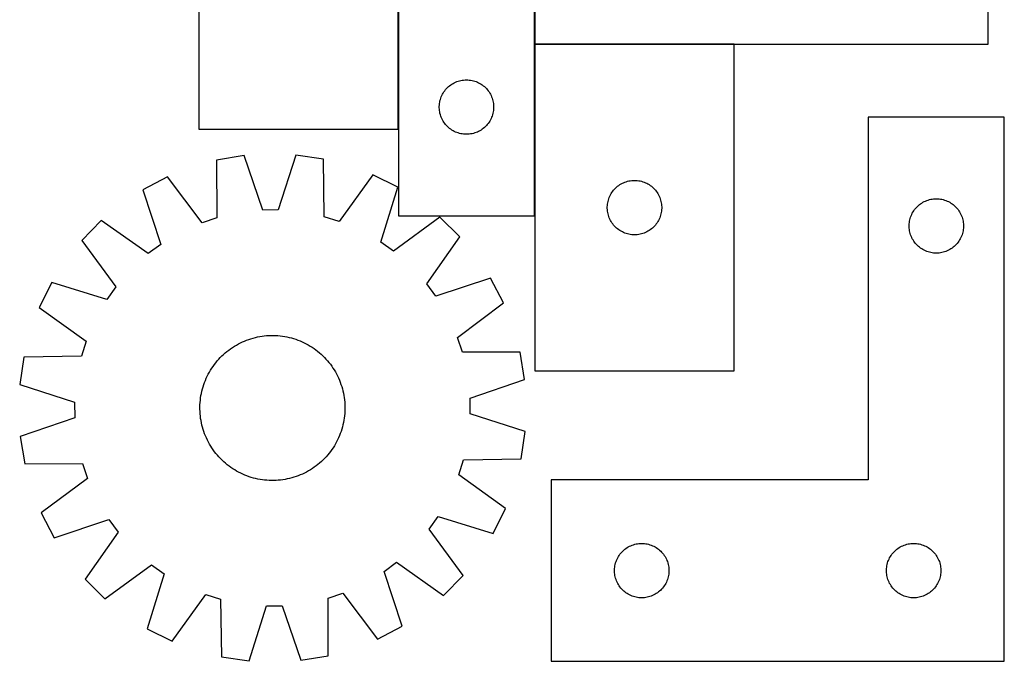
# Model space of a CAD drawing. Header units: millimetres. Extents: x 7 to 1493, y 7 to 2993.
# Tile 6 of 16: x 950 to 1493, y 1758 to 2112. Entities that reach past the tile are written whole.
import ezdxf

# ---------------------------------------------------------------- set-up
doc = ezdxf.new("R2010")
doc.units = ezdxf.units.MM
doc.layers.add('COMMON', color=5, linetype='CONTINUOUS', true_color=0x0000ff)
doc.layers.add('CUT', color=7, linetype='CONTINUOUS', true_color=0x000000)

msp = doc.modelspace()

# ---------------------------------------------------------------- linework, layer by layer
at = {"layer": 'COMMON'}
for p, q in [((1159.222132, 2051.580141), (1159.222132, 2231.580141)), ((1234.422133, 2098.45685), (1234.422133, 2198.45685)), ((1234.422132, 2098.256849), (1234.422132, 2003.684625)), ((1344.522133, 2098.35685), (1234.522133, 2098.35685))]:
    msp.add_line(p, q, dxfattribs=at)
at = {"layer": 'CUT'}
for p, q in [((1484.522133, 2098.45685), (1484.522133, 2398.45685)), ((1159.322132, 2303.684625), (1159.322132, 2003.684625)), ((1049.122131, 2231.580141), (1049.122131, 2051.580141)), ((1159.122131, 2051.580141), (1159.122131, 2231.580141)), ((1234.322132, 2003.684625), (1234.322132, 2203.684625)), ((1234.522133, 2198.45685), (1234.522133, 2098.45685)), ((1234.522133, 2098.45685), (1484.522133, 2098.45685)), ((1234.522133, 2098.256849), (1234.522133, 1918.256849)), ((1344.522133, 2098.256849), (1234.522133, 2098.256849)), ((1344.522133, 1918.256849), (1344.522133, 2098.256849)), ((1186.35297, 2074.426908), (1186.91985, 2074.951604)), ((1186.91985, 2074.951604), (1187.51299, 2075.446422)), ((1187.51299, 2075.446422), (1188.130816, 2075.91005)), ((1188.130816, 2075.91005), (1188.771689, 2076.341259)), ((1188.771689, 2076.341259), (1189.433911, 2076.738904)), ((1189.433911, 2076.738904), (1190.115725, 2077.101932)), ((1190.115725, 2077.101932), (1190.815324, 2077.429379)), ((1190.815324, 2077.429379), (1191.530851, 2077.720378)), ((1191.530851, 2077.720378), (1192.26041, 2077.974156)), ((1192.26041, 2077.974156), (1193.002065, 2078.190041)), ((1193.002065, 2078.190041), (1193.753851, 2078.367461)), ((1193.753851, 2078.367461), (1194.513774, 2078.505944)), ((1194.513774, 2078.505944), (1195.279817, 2078.605123)), ((1195.279817, 2078.605123), (1196.049951, 2078.664737)), ((1196.049951, 2078.664737), (1196.822132, 2078.684625)), ((1196.822132, 2078.684625), (1197.594314, 2078.664737)), ((1197.594314, 2078.664737), (1198.364447, 2078.605123)), ((1198.364447, 2078.605123), (1199.130491, 2078.505944)), ((1199.130491, 2078.505944), (1199.890413, 2078.367461)), ((1199.890413, 2078.367461), (1200.642199, 2078.190041)), ((1200.642199, 2078.190041), (1201.383855, 2077.974156)), ((1201.383855, 2077.974156), (1202.113414, 2077.720378)), ((1202.113414, 2077.720378), (1202.828941, 2077.429379)), ((1202.828941, 2077.429379), (1203.528539, 2077.101932)), ((1203.528539, 2077.101932), (1204.210353, 2076.738904)), ((1204.210353, 2076.738904), (1204.872575, 2076.341259)), ((1204.872575, 2076.341259), (1205.513449, 2075.91005)), ((1205.513449, 2075.91005), (1206.131275, 2075.446422)), ((1206.131275, 2075.446422), (1206.724414, 2074.951604)), ((1206.724414, 2074.951604), (1207.291295, 2074.426908)), ((1182.654794, 2068.612761), (1182.927273, 2069.335544)), ((1182.927273, 2069.335544), (1183.236598, 2070.043341)), ((1183.236598, 2070.043341), (1183.58195, 2070.734276)), ((1183.58195, 2070.734276), (1183.962413, 2071.406517)), ((1183.962413, 2071.406517), (1184.376977, 2072.058281)), ((1184.376977, 2072.058281), (1184.824544, 2072.687839)), ((1184.824544, 2072.687839), (1185.303926, 2073.293523)), ((1185.303926, 2073.293523), (1185.813852, 2073.873725)), ((1185.813852, 2073.873725), (1186.35297, 2074.426908)), ((1207.291295, 2074.426908), (1207.830413, 2073.873725)), ((1207.830413, 2073.873725), (1208.340339, 2073.293523)), ((1208.340339, 2073.293523), (1208.819721, 2072.687839)), ((1208.819721, 2072.687839), (1209.267287, 2072.058281)), ((1209.267287, 2072.058281), (1209.681852, 2071.406517)), ((1209.681852, 2071.406517), (1210.062314, 2070.734276)), ((1210.062314, 2070.734276), (1210.407666, 2070.043341)), ((1210.407666, 2070.043341), (1210.716992, 2069.335544)), ((1210.716992, 2069.335544), (1210.989471, 2068.612761)), ((1181.827105, 2064.070844), (1181.866869, 2064.842257)), ((1181.827105, 2063.298407), (1181.827105, 2064.070844)), ((1181.866869, 2064.842257), (1181.946292, 2065.610601)), ((1181.946292, 2065.610601), (1182.065163, 2066.373837)), ((1182.065163, 2066.373837), (1182.223167, 2067.129941)), ((1182.223167, 2067.129941), (1182.419884, 2067.87691)), ((1182.419884, 2067.87691), (1182.654794, 2068.612761)), ((1210.989471, 2068.612761), (1211.22438, 2067.87691)), ((1211.22438, 2067.87691), (1211.421098, 2067.129941)), ((1211.421098, 2067.129941), (1211.579102, 2066.373837)), ((1211.579102, 2066.373837), (1211.697972, 2065.610601)), ((1211.697972, 2065.610601), (1211.777395, 2064.842257)), ((1211.777395, 2064.842257), (1211.817159, 2064.070844)), ((1211.817159, 2064.070844), (1211.817159, 2063.298407)), ((1181.866869, 2062.526993), (1181.827105, 2063.298407)), ((1181.946292, 2061.75865), (1181.866869, 2062.526993)), ((1182.065163, 2060.995414), (1181.946292, 2061.75865)), ((1182.223167, 2060.239309), (1182.065163, 2060.995414)), ((1182.419884, 2059.492341), (1182.223167, 2060.239309)), ((1182.654794, 2058.75649), (1182.419884, 2059.492341)), ((1182.927273, 2058.033707), (1182.654794, 2058.75649)), ((1210.989471, 2058.75649), (1210.716992, 2058.033707)), ((1211.22438, 2059.492341), (1210.989471, 2058.75649)), ((1211.421098, 2060.239309), (1211.22438, 2059.492341)), ((1211.579102, 2060.995414), (1211.421098, 2060.239309)), ((1211.697972, 2061.75865), (1211.579102, 2060.995414)), ((1211.777395, 2062.526993), (1211.697972, 2061.75865)), ((1211.817159, 2063.298407), (1211.777395, 2062.526993)), ((1183.236598, 2057.325909), (1182.927273, 2058.033707)), ((1183.58195, 2056.634974), (1183.236598, 2057.325909)), ((1183.962413, 2055.962733), (1183.58195, 2056.634974)), ((1184.376977, 2055.310969), (1183.962413, 2055.962733)), ((1184.824544, 2054.681411), (1184.376977, 2055.310969)), ((1185.303926, 2054.075728), (1184.824544, 2054.681411)), ((1185.813852, 2053.495525), (1185.303926, 2054.075728)), ((1186.35297, 2052.942342), (1185.813852, 2053.495525)), ((1186.91985, 2052.417646), (1186.35297, 2052.942342)), ((1207.291295, 2052.942342), (1206.724414, 2052.417646)), ((1207.830413, 2053.495525), (1207.291295, 2052.942342)), ((1208.340339, 2054.075728), (1207.830413, 2053.495525)), ((1208.819721, 2054.681411), (1208.340339, 2054.075728)), ((1209.267287, 2055.310969), (1208.819721, 2054.681411)), ((1209.681852, 2055.962733), (1209.267287, 2055.310969)), ((1210.062314, 2056.634974), (1209.681852, 2055.962733)), ((1210.407666, 2057.325909), (1210.062314, 2056.634974)), ((1210.716992, 2058.033707), (1210.407666, 2057.325909)), ((1493.487577, 2058.141014), (1418.487577, 2058.141014)), ((1418.487577, 2058.141014), (1418.487577, 1858.141014)), ((1493.487577, 1758.141014), (1493.487577, 2058.141014)), ((1049.122131, 2051.580141), (1159.122131, 2051.580141)), ((1187.51299, 2051.922828), (1186.91985, 2052.417646)), ((1188.130816, 2051.4592), (1187.51299, 2051.922828)), ((1188.771689, 2051.027992), (1188.130816, 2051.4592)), ((1189.433911, 2050.630347), (1188.771689, 2051.027992)), ((1190.115725, 2050.267319), (1189.433911, 2050.630347)), ((1190.815324, 2049.939872), (1190.115725, 2050.267319)), ((1191.530851, 2049.648873), (1190.815324, 2049.939872)), ((1192.26041, 2049.395095), (1191.530851, 2049.648873)), ((1193.002065, 2049.179209), (1192.26041, 2049.395095)), ((1193.753851, 2049.00179), (1193.002065, 2049.179209)), ((1194.513774, 2048.863307), (1193.753851, 2049.00179)), ((1195.279817, 2048.764127), (1194.513774, 2048.863307)), ((1196.049951, 2048.704514), (1195.279817, 2048.764127)), ((1196.822132, 2048.684625), (1196.049951, 2048.704514)), ((1197.594314, 2048.704514), (1196.822132, 2048.684625)), ((1198.364447, 2048.764127), (1197.594314, 2048.704514)), ((1199.130491, 2048.863307), (1198.364447, 2048.764127)), ((1199.890413, 2049.00179), (1199.130491, 2048.863307)), ((1200.642199, 2049.179209), (1199.890413, 2049.00179)), ((1201.383855, 2049.395095), (1200.642199, 2049.179209)), ((1202.113414, 2049.648873), (1201.383855, 2049.395095)), ((1202.828941, 2049.939872), (1202.113414, 2049.648873)), ((1203.528539, 2050.267319), (1202.828941, 2049.939872)), ((1204.210353, 2050.630347), (1203.528539, 2050.267319)), ((1204.872575, 2051.027992), (1204.210353, 2050.630347)), ((1205.513449, 2051.4592), (1204.872575, 2051.027992)), ((1206.131275, 2051.922828), (1205.513449, 2051.4592)), ((1206.724414, 2052.417646), (1206.131275, 2051.922828)), ((1074.154271, 2036.916988), (1058.982379, 2034.358816)), ((1084.436421, 2006.862834), (1074.154271, 2036.916988)), ((1102.691703, 2037.20128), (1093.010339, 2006.948248)), ((1117.911548, 2034.945874), (1102.691703, 2037.20128)), ((1058.982379, 2034.358816), (1059.123556, 2002.594767)), ((1118.403209, 2003.185316), (1117.911548, 2034.945874)), ((1145.140109, 2026.397701), (1126.583884, 2000.617063)), ((1158.918083, 2019.549491), (1145.140109, 2026.397701)), ((1031.92952, 2025.269886), (1018.290712, 2018.148548)), ((1050.99567, 1999.864047), (1031.92952, 2025.269886)), ((1280.212991, 2020.018646), (1280.830817, 2020.482274)), ((1280.830817, 2020.482274), (1281.47169, 2020.913483)), ((1281.47169, 2020.913483), (1282.133912, 2021.311128)), ((1282.133912, 2021.311128), (1282.815726, 2021.674155)), ((1282.815726, 2021.674155), (1283.515325, 2022.001603)), ((1283.515325, 2022.001603), (1284.230852, 2022.292601)), ((1284.230852, 2022.292601), (1284.960411, 2022.54638)), ((1284.960411, 2022.54638), (1285.702066, 2022.762265)), ((1285.702066, 2022.762265), (1286.453852, 2022.939684)), ((1286.453852, 2022.939684), (1287.213775, 2023.078168)), ((1287.213775, 2023.078168), (1287.979818, 2023.177347)), ((1287.979818, 2023.177347), (1288.749952, 2023.23696)), ((1288.749952, 2023.23696), (1289.522133, 2023.256849)), ((1289.522133, 2023.256849), (1290.294315, 2023.23696)), ((1290.294315, 2023.23696), (1291.064448, 2023.177347)), ((1291.064448, 2023.177347), (1291.830492, 2023.078168)), ((1291.830492, 2023.078168), (1292.590414, 2022.939684)), ((1292.590414, 2022.939684), (1293.3422, 2022.762265)), ((1293.3422, 2022.762265), (1294.083856, 2022.54638)), ((1294.083856, 2022.54638), (1294.813415, 2022.292601)), ((1294.813415, 2022.292601), (1295.528942, 2022.001603)), ((1295.528942, 2022.001603), (1296.22854, 2021.674155)), ((1296.22854, 2021.674155), (1296.910354, 2021.311128)), ((1296.910354, 2021.311128), (1297.572576, 2020.913483)), ((1297.572576, 2020.913483), (1298.21345, 2020.482274)), ((1298.21345, 2020.482274), (1298.831276, 2020.018646)), ((1018.290712, 2018.148548), (1028.24061, 1987.982768)), ((1149.571129, 1989.191474), (1158.918083, 2019.549491)), ((1275.936599, 2014.615565), (1276.281951, 2015.3065)), ((1276.281951, 2015.3065), (1276.662414, 2015.978741)), ((1276.662414, 2015.978741), (1277.076978, 2016.630505)), ((1277.076978, 2016.630505), (1277.524545, 2017.260063)), ((1277.524545, 2017.260063), (1278.003927, 2017.865747)), ((1278.003927, 2017.865747), (1278.513853, 2018.445949)), ((1278.513853, 2018.445949), (1279.052971, 2018.999132)), ((1279.052971, 2018.999132), (1279.619851, 2019.523828)), ((1279.619851, 2019.523828), (1280.212991, 2020.018646)), ((1298.831276, 2020.018646), (1299.424415, 2019.523828)), ((1299.424415, 2019.523828), (1299.991296, 2018.999132)), ((1299.991296, 2018.999132), (1300.530414, 2018.445949)), ((1300.530414, 2018.445949), (1301.04034, 2017.865747)), ((1301.04034, 2017.865747), (1301.519722, 2017.260063)), ((1301.519722, 2017.260063), (1301.967288, 2016.630505)), ((1301.967288, 2016.630505), (1302.381853, 2015.978741)), ((1302.381853, 2015.978741), (1302.762315, 2015.3065)), ((1302.762315, 2015.3065), (1303.107667, 2014.615565)), ((1274.527106, 2008.643068), (1274.56687, 2009.414481)), ((1274.56687, 2009.414481), (1274.646293, 2010.182824)), ((1274.646293, 2010.182824), (1274.765164, 2010.946061)), ((1274.765164, 2010.946061), (1274.923168, 2011.702165)), ((1274.923168, 2011.702165), (1275.119885, 2012.449134)), ((1275.119885, 2012.449134), (1275.354795, 2013.184985)), ((1275.354795, 2013.184985), (1275.627274, 2013.907768)), ((1275.627274, 2013.907768), (1275.936599, 2014.615565)), ((1303.107667, 2014.615565), (1303.416993, 2013.907768)), ((1303.416993, 2013.907768), (1303.689472, 2013.184985)), ((1303.689472, 2013.184985), (1303.924381, 2012.449134)), ((1303.924381, 2012.449134), (1304.121099, 2011.702165)), ((1304.121099, 2011.702165), (1304.279103, 2010.946061)), ((1304.279103, 2010.946061), (1304.397973, 2010.182824)), ((1304.397973, 2010.182824), (1304.477396, 2009.414481)), ((1304.477396, 2009.414481), (1304.51716, 2008.643068)), ((1446.085296, 2009.407993), (1446.678435, 2009.902811)), ((1446.678435, 2009.902811), (1447.296261, 2010.366439)), ((1447.296261, 2010.366439), (1447.937134, 2010.797647)), ((1447.937134, 2010.797647), (1448.599356, 2011.195292)), ((1448.599356, 2011.195292), (1449.28117, 2011.55832)), ((1449.28117, 2011.55832), (1449.980769, 2011.885767)), ((1449.980769, 2011.885767), (1450.696296, 2012.176766)), ((1450.696296, 2012.176766), (1451.425855, 2012.430545)), ((1451.425855, 2012.430545), (1452.167511, 2012.64643)), ((1452.167511, 2012.64643), (1452.919296, 2012.823849)), ((1452.919296, 2012.823849), (1453.679219, 2012.962332)), ((1453.679219, 2012.962332), (1454.445262, 2013.061512)), ((1454.445262, 2013.061512), (1455.215396, 2013.121125)), ((1455.215396, 2013.121125), (1455.987577, 2013.141014)), ((1455.987577, 2013.141014), (1456.759759, 2013.121125)), ((1456.759759, 2013.121125), (1457.529892, 2013.061512)), ((1457.529892, 2013.061512), (1458.295936, 2012.962332)), ((1458.295936, 2012.962332), (1459.055858, 2012.823849)), ((1459.055858, 2012.823849), (1459.807644, 2012.64643)), ((1459.807644, 2012.64643), (1460.5493, 2012.430545)), ((1460.5493, 2012.430545), (1461.278859, 2012.176766)), ((1461.278859, 2012.176766), (1461.994386, 2011.885767)), ((1461.994386, 2011.885767), (1462.693984, 2011.55832)), ((1462.693984, 2011.55832), (1463.375798, 2011.195292)), ((1463.375798, 2011.195292), (1464.03802, 2010.797647)), ((1464.03802, 2010.797647), (1464.678894, 2010.366439)), ((1464.678894, 2010.366439), (1465.29672, 2009.902811)), ((1465.29672, 2009.902811), (1465.889859, 2009.407993)), ((1093.010339, 2006.948248), (1084.436421, 2006.862834)), ((1274.527106, 2007.87063), (1274.527106, 2008.643068)), ((1274.56687, 2007.099217), (1274.527106, 2007.87063)), ((1274.646293, 2006.330874), (1274.56687, 2007.099217)), ((1274.765164, 2005.567638), (1274.646293, 2006.330874)), ((1274.923168, 2004.811533), (1274.765164, 2005.567638)), ((1275.119885, 2004.064565), (1274.923168, 2004.811533)), ((1275.354795, 2003.328713), (1275.119885, 2004.064565)), ((1303.924381, 2004.064565), (1303.689472, 2003.328713)), ((1304.121099, 2004.811533), (1303.924381, 2004.064565)), ((1304.279103, 2005.567638), (1304.121099, 2004.811533)), ((1304.397973, 2006.330874), (1304.279103, 2005.567638)), ((1304.477396, 2007.099217), (1304.397973, 2006.330874)), ((1304.51716, 2007.87063), (1304.477396, 2007.099217)), ((1304.51716, 2008.643068), (1304.51716, 2007.87063)), ((1442.092718, 2003.791932), (1442.402043, 2004.49973)), ((1442.402043, 2004.49973), (1442.747395, 2005.190665)), ((1442.747395, 2005.190665), (1443.127858, 2005.862906)), ((1443.127858, 2005.862906), (1443.542422, 2006.51467)), ((1443.542422, 2006.51467), (1443.989989, 2007.144228)), ((1443.989989, 2007.144228), (1444.469371, 2007.749912)), ((1444.469371, 2007.749912), (1444.979297, 2008.330114)), ((1444.979297, 2008.330114), (1445.518415, 2008.883297)), ((1445.518415, 2008.883297), (1446.085296, 2009.407993)), ((1465.889859, 2009.407993), (1466.45674, 2008.883297)), ((1466.45674, 2008.883297), (1466.995858, 2008.330114)), ((1466.995858, 2008.330114), (1467.505784, 2007.749912)), ((1467.505784, 2007.749912), (1467.985166, 2007.144228)), ((1467.985166, 2007.144228), (1468.432733, 2006.51467)), ((1468.432733, 2006.51467), (1468.847297, 2005.862906)), ((1468.847297, 2005.862906), (1469.227759, 2005.190665)), ((1469.227759, 2005.190665), (1469.573111, 2004.49973)), ((1469.573111, 2004.49973), (1469.882437, 2003.791932)), ((995.370548, 2001.144669), (984.599885, 1990.157251)), ((1021.35437, 1982.874044), (995.370548, 2001.144669)), ((1059.123556, 2002.594767), (1050.99567, 1999.864047)), ((1126.583884, 2000.617063), (1118.403209, 2003.185316)), ((1182.172454, 2003.005607), (1156.55778, 1984.220953)), ((1159.322132, 2003.684625), (1234.322132, 2003.684625)), ((1193.159872, 1992.234944), (1182.172454, 2003.005607)), ((1275.627274, 2002.605931), (1275.354795, 2003.328713)), ((1275.936599, 2001.898133), (1275.627274, 2002.605931)), ((1276.281951, 2001.207198), (1275.936599, 2001.898133)), ((1276.662414, 2000.534957), (1276.281951, 2001.207198)), ((1277.076978, 1999.883193), (1276.662414, 2000.534957)), ((1277.524545, 1999.253635), (1277.076978, 1999.883193)), ((1278.003927, 1998.647951), (1277.524545, 1999.253635)), ((1278.513853, 1998.067749), (1278.003927, 1998.647951)), ((1301.04034, 1998.647951), (1300.530414, 1998.067749)), ((1301.519722, 1999.253635), (1301.04034, 1998.647951)), ((1301.967288, 1999.883193), (1301.519722, 1999.253635)), ((1302.381853, 2000.534957), (1301.967288, 1999.883193)), ((1302.762315, 2001.207198), (1302.381853, 2000.534957)), ((1303.107667, 2001.898133), (1302.762315, 2001.207198)), ((1303.416993, 2002.605931), (1303.107667, 2001.898133)), ((1303.689472, 2003.328713), (1303.416993, 2002.605931)), ((1440.99255, 1998.527233), (1441.032314, 1999.298646)), ((1441.032314, 1999.298646), (1441.111737, 2000.066989)), ((1441.111737, 2000.066989), (1441.230608, 2000.830225)), ((1441.230608, 2000.830225), (1441.388612, 2001.58633)), ((1441.388612, 2001.58633), (1441.585329, 2002.333298)), ((1441.585329, 2002.333298), (1441.820239, 2003.06915)), ((1441.820239, 2003.06915), (1442.092718, 2003.791932)), ((1469.882437, 2003.791932), (1470.154916, 2003.06915)), ((1470.154916, 2003.06915), (1470.389825, 2002.333298)), ((1470.389825, 2002.333298), (1470.586543, 2001.58633)), ((1470.586543, 2001.58633), (1470.744547, 2000.830225)), ((1470.744547, 2000.830225), (1470.863417, 2000.066989)), ((1470.863417, 2000.066989), (1470.94284, 1999.298646)), ((1470.94284, 1999.298646), (1470.982604, 1998.527233)), ((1279.052971, 1997.514566), (1278.513853, 1998.067749)), ((1279.619851, 1996.98987), (1279.052971, 1997.514566)), ((1280.212991, 1996.495052), (1279.619851, 1996.98987)), ((1280.830817, 1996.031424), (1280.212991, 1996.495052)), ((1281.47169, 1995.600216), (1280.830817, 1996.031424)), ((1282.133912, 1995.202571), (1281.47169, 1995.600216)), ((1282.815726, 1994.839543), (1282.133912, 1995.202571)), ((1283.515325, 1994.512096), (1282.815726, 1994.839543)), ((1284.230852, 1994.221097), (1283.515325, 1994.512096)), ((1284.960411, 1993.967318), (1284.230852, 1994.221097)), ((1285.702066, 1993.751433), (1284.960411, 1993.967318)), ((1286.453852, 1993.574014), (1285.702066, 1993.751433)), ((1287.213775, 1993.435531), (1286.453852, 1993.574014)), ((1287.979818, 1993.336351), (1287.213775, 1993.435531)), ((1288.749952, 1993.276738), (1287.979818, 1993.336351)), ((1289.522133, 1993.256849), (1288.749952, 1993.276738)), ((1290.294315, 1993.276738), (1289.522133, 1993.256849)), ((1291.064448, 1993.336351), (1290.294315, 1993.276738)), ((1291.830492, 1993.435531), (1291.064448, 1993.336351)), ((1292.590414, 1993.574014), (1291.830492, 1993.435531)), ((1293.3422, 1993.751433), (1292.590414, 1993.574014)), ((1294.083856, 1993.967318), (1293.3422, 1993.751433)), ((1294.813415, 1994.221097), (1294.083856, 1993.967318)), ((1295.528942, 1994.512096), (1294.813415, 1994.221097)), ((1296.22854, 1994.839543), (1295.528942, 1994.512096)), ((1296.910354, 1995.202571), (1296.22854, 1994.839543)), ((1297.572576, 1995.600216), (1296.910354, 1995.202571)), ((1298.21345, 1996.031424), (1297.572576, 1995.600216)), ((1298.831276, 1996.495052), (1298.21345, 1996.031424)), ((1299.424415, 1996.98987), (1298.831276, 1996.495052)), ((1299.991296, 1997.514566), (1299.424415, 1996.98987)), ((1300.530414, 1998.067749), (1299.991296, 1997.514566)), ((1440.99255, 1997.754795), (1440.99255, 1998.527233)), ((1441.032314, 1996.983382), (1440.99255, 1997.754795)), ((1441.111737, 1996.215039), (1441.032314, 1996.983382)), ((1441.230608, 1995.451802), (1441.111737, 1996.215039)), ((1441.388612, 1994.695698), (1441.230608, 1995.451802)), ((1441.585329, 1993.948729), (1441.388612, 1994.695698)), ((1441.820239, 1993.212878), (1441.585329, 1993.948729)), ((1442.092718, 1992.490095), (1441.820239, 1993.212878)), ((1470.154916, 1993.212878), (1469.882437, 1992.490095)), ((1470.389825, 1993.948729), (1470.154916, 1993.212878)), ((1470.586543, 1994.695698), (1470.389825, 1993.948729)), ((1470.744547, 1995.451802), (1470.586543, 1994.695698)), ((1470.863417, 1996.215039), (1470.744547, 1995.451802)), ((1470.94284, 1996.983382), (1470.863417, 1996.215039)), ((1470.982604, 1997.754795), (1470.94284, 1996.983382)), ((1470.982604, 1998.527233), (1470.982604, 1997.754795)), ((984.599885, 1990.157251), (1003.384539, 1964.542577)), ((1028.24061, 1987.982768), (1021.35437, 1982.874044)), ((1156.55778, 1984.220953), (1149.571129, 1989.191474)), ((1174.889247, 1966.251122), (1193.159872, 1992.234944)), ((1442.402043, 1991.782298), (1442.092718, 1992.490095)), ((1442.747395, 1991.091363), (1442.402043, 1991.782298)), ((1443.127858, 1990.419122), (1442.747395, 1991.091363)), ((1443.542422, 1989.767358), (1443.127858, 1990.419122)), ((1443.989989, 1989.1378), (1443.542422, 1989.767358)), ((1444.469371, 1988.532116), (1443.989989, 1989.1378)), ((1444.979297, 1987.951914), (1444.469371, 1988.532116)), ((1445.518415, 1987.398731), (1444.979297, 1987.951914)), ((1466.995858, 1987.951914), (1466.45674, 1987.398731)), ((1467.505784, 1988.532116), (1466.995858, 1987.951914)), ((1467.985166, 1989.1378), (1467.505784, 1988.532116)), ((1468.432733, 1989.767358), (1467.985166, 1989.1378)), ((1468.847297, 1990.419122), (1468.432733, 1989.767358)), ((1469.227759, 1991.091363), (1468.847297, 1990.419122)), ((1469.573111, 1991.782298), (1469.227759, 1991.091363)), ((1469.882437, 1992.490095), (1469.573111, 1991.782298)), ((1446.085296, 1986.874035), (1445.518415, 1987.398731)), ((1446.678435, 1986.379217), (1446.085296, 1986.874035)), ((1447.296261, 1985.915589), (1446.678435, 1986.379217)), ((1447.937134, 1985.48438), (1447.296261, 1985.915589)), ((1448.599356, 1985.086735), (1447.937134, 1985.48438)), ((1449.28117, 1984.723708), (1448.599356, 1985.086735)), ((1449.980769, 1984.39626), (1449.28117, 1984.723708)), ((1450.696296, 1984.105262), (1449.980769, 1984.39626)), ((1451.425855, 1983.851483), (1450.696296, 1984.105262)), ((1452.167511, 1983.635598), (1451.425855, 1983.851483)), ((1452.919296, 1983.458179), (1452.167511, 1983.635598)), ((1453.679219, 1983.319695), (1452.919296, 1983.458179)), ((1454.445262, 1983.220516), (1453.679219, 1983.319695)), ((1455.215396, 1983.160903), (1454.445262, 1983.220516)), ((1455.987577, 1983.141014), (1455.215396, 1983.160903)), ((1456.759759, 1983.160903), (1455.987577, 1983.141014)), ((1457.529892, 1983.220516), (1456.759759, 1983.160903)), ((1458.295936, 1983.319695), (1457.529892, 1983.220516)), ((1459.055858, 1983.458179), (1458.295936, 1983.319695)), ((1459.807644, 1983.635598), (1459.055858, 1983.458179)), ((1460.5493, 1983.851483), (1459.807644, 1983.635598)), ((1461.278859, 1984.105262), (1460.5493, 1983.851483)), ((1461.994386, 1984.39626), (1461.278859, 1984.105262)), ((1462.693984, 1984.723708), (1461.994386, 1984.39626)), ((1463.375798, 1985.086735), (1462.693984, 1984.723708)), ((1464.03802, 1985.48438), (1463.375798, 1985.086735)), ((1464.678894, 1985.915589), (1464.03802, 1985.48438)), ((1465.29672, 1986.379217), (1464.678894, 1985.915589)), ((1465.889859, 1986.874035), (1465.29672, 1986.379217)), ((1466.45674, 1987.398731), (1465.889859, 1986.874035)), ((968.056001, 1966.90288), (961.207791, 1953.124906)), ((998.414018, 1957.555926), (968.056001, 1966.90288)), ((1179.997971, 1959.364882), (1174.889247, 1966.251122)), ((1210.163751, 1969.31478), (1179.997971, 1959.364882)), ((1217.285089, 1955.675972), (1210.163751, 1969.31478)), ((1003.384539, 1964.542577), (998.414018, 1957.555926)), ((1191.87925, 1936.609822), (1217.285089, 1955.675972)), ((961.207791, 1953.124906), (986.988429, 1934.568681)), ((986.988429, 1934.568681), (984.420176, 1926.388006)), ((1071.018685, 1933.106239), (1072.137106, 1933.679076)), ((1072.137106, 1933.679076), (1073.272968, 1934.216499)), ((1073.272968, 1934.216499), (1074.425151, 1934.717979)), ((1074.425151, 1934.717979), (1075.592517, 1935.183021)), ((1075.592517, 1935.183021), (1076.773914, 1935.611165)), ((1076.773914, 1935.611165), (1077.968177, 1936.001989)), ((1077.968177, 1936.001989), (1079.174126, 1936.355108)), ((1079.174126, 1936.355108), (1080.390572, 1936.670173)), ((1080.390572, 1936.670173), (1081.616314, 1936.946873)), ((1081.616314, 1936.946873), (1082.850143, 1937.184934)), ((1082.850143, 1937.184934), (1084.090841, 1937.384123)), ((1084.090841, 1937.384123), (1085.337183, 1937.544243)), ((1085.337183, 1937.544243), (1086.587939, 1937.665134)), ((1086.587939, 1937.665134), (1087.841876, 1937.746679)), ((1087.841876, 1937.746679), (1089.097755, 1937.788797)), ((1089.097755, 1937.788797), (1090.354338, 1937.791445)), ((1090.354338, 1937.791445), (1091.610384, 1937.754622)), ((1091.610384, 1937.754622), (1092.864653, 1937.678364)), ((1092.864653, 1937.678364), (1094.115908, 1937.562746)), ((1094.115908, 1937.562746), (1095.362914, 1937.407882)), ((1095.362914, 1937.407882), (1096.604441, 1937.213926)), ((1096.604441, 1937.213926), (1097.839262, 1936.981067)), ((1097.839262, 1936.981067), (1099.06616, 1936.709537)), ((1099.06616, 1936.709537), (1100.283923, 1936.399603)), ((1100.283923, 1936.399603), (1101.49135, 1936.051571)), ((1101.49135, 1936.051571), (1102.68725, 1935.665785)), ((1102.68725, 1935.665785), (1103.870441, 1935.242624)), ((1103.870441, 1935.242624), (1105.039757, 1934.782508)), ((1105.039757, 1934.782508), (1106.194044, 1934.28589)), ((1106.194044, 1934.28589), (1107.332161, 1933.753259)), ((1107.332161, 1933.753259), (1108.452987, 1933.185143)), ((1194.60997, 1928.481936), (1191.87925, 1936.609822)), ((1062.827548, 1927.32358), (1063.768373, 1928.15656)), ((1063.768373, 1928.15656), (1064.734898, 1928.959577)), ((1064.734898, 1928.959577), (1065.72617, 1929.731838)), ((1065.72617, 1929.731838), (1066.741209, 1930.472581)), ((1066.741209, 1930.472581), (1067.779016, 1931.181076)), ((1067.779016, 1931.181076), (1068.838564, 1931.856623)), ((1068.838564, 1931.856623), (1069.918809, 1932.498555)), ((1069.918809, 1932.498555), (1071.018685, 1933.106239)), ((1108.452987, 1933.185143), (1109.555415, 1932.582101)), ((1109.555415, 1932.582101), (1110.638357, 1931.944728)), ((1110.638357, 1931.944728), (1111.700744, 1931.273653)), ((1111.700744, 1931.273653), (1112.741527, 1930.56954)), ((1112.741527, 1930.56954), (1113.759681, 1929.833082)), ((1113.759681, 1929.833082), (1114.754199, 1929.065006)), ((1114.754199, 1929.065006), (1115.724101, 1928.266071)), ((1115.724101, 1928.266071), (1116.668429, 1927.437065)), ((1226.374019, 1928.623113), (1194.60997, 1928.481936)), ((1228.932191, 1913.451221), (1226.374019, 1928.623113)), ((952.659618, 1925.896345), (950.404212, 1910.6765)), ((984.420176, 1926.388006), (952.659618, 1925.896345)), ((1057.77241, 1921.744478), (1058.540486, 1922.738996)), ((1058.540486, 1922.738996), (1059.339421, 1923.708898)), ((1059.339421, 1923.708898), (1060.168427, 1924.653226)), ((1060.168427, 1924.653226), (1061.026686, 1925.571048)), ((1061.026686, 1925.571048), (1061.913351, 1926.461459)), ((1061.913351, 1926.461459), (1062.827548, 1927.32358)), ((1116.668429, 1927.437065), (1117.586251, 1926.578806)), ((1117.586251, 1926.578806), (1118.476662, 1925.692141)), ((1118.476662, 1925.692141), (1119.338783, 1924.777944)), ((1119.338783, 1924.777944), (1120.171763, 1923.837119)), ((1120.171763, 1923.837119), (1120.97478, 1922.870594)), ((1120.97478, 1922.870594), (1121.747041, 1921.879322)), ((1054.420349, 1916.437784), (1055.023391, 1917.540212)), ((1055.023391, 1917.540212), (1055.660764, 1918.623154)), ((1055.660764, 1918.623154), (1056.331839, 1919.685541)), ((1056.331839, 1919.685541), (1057.035952, 1920.726324)), ((1057.035952, 1920.726324), (1057.77241, 1921.744478)), ((1121.747041, 1921.879322), (1122.487784, 1920.864283)), ((1122.487784, 1920.864283), (1123.196279, 1919.826476)), ((1123.196279, 1919.826476), (1123.871826, 1918.766928)), ((1123.871826, 1918.766928), (1124.513758, 1917.686682)), ((1124.513758, 1917.686682), (1125.121442, 1916.586807)), ((1234.522133, 1918.256849), (1344.522133, 1918.256849)), ((1051.939707, 1910.672047), (1052.362868, 1911.855239)), ((1052.362868, 1911.855239), (1052.822984, 1913.024554)), ((1052.822984, 1913.024554), (1053.319602, 1914.178841)), ((1053.319602, 1914.178841), (1053.852232, 1915.316958)), ((1053.852232, 1915.316958), (1054.420349, 1916.437784)), ((1125.121442, 1916.586807), (1125.694279, 1915.468386)), ((1125.694279, 1915.468386), (1126.231702, 1914.332524)), ((1126.231702, 1914.332524), (1126.733182, 1913.180341)), ((1126.733182, 1913.180341), (1127.198224, 1912.012975)), ((1127.198224, 1912.012975), (1127.626368, 1910.831578)), ((1198.878037, 1903.169071), (1228.932191, 1913.451221)), ((950.404212, 1910.6765), (980.657244, 1900.995136)), ((1050.624425, 1905.824059), (1050.895955, 1907.050957)), ((1050.895955, 1907.050957), (1051.205889, 1908.26872)), ((1051.205889, 1908.26872), (1051.553921, 1909.476147)), ((1051.553921, 1909.476147), (1051.939707, 1910.672047)), ((1127.626368, 1910.831578), (1128.017192, 1909.637315)), ((1128.017192, 1909.637315), (1128.370311, 1908.431366)), ((1128.370311, 1908.431366), (1128.685376, 1907.21492)), ((1128.685376, 1907.21492), (1128.962076, 1905.989178)), ((980.657244, 1900.995136), (980.742658, 1892.421218)), ((1049.85087, 1899.595181), (1049.927128, 1900.84945)), ((1049.927128, 1900.84945), (1050.042746, 1902.100705)), ((1050.042746, 1902.100705), (1050.19761, 1903.347711)), ((1050.19761, 1903.347711), (1050.391566, 1904.589238)), ((1050.391566, 1904.589238), (1050.624425, 1905.824059)), ((1128.962076, 1905.989178), (1129.200137, 1904.755349)), ((1129.200137, 1904.755349), (1129.399326, 1903.514651)), ((1129.399326, 1903.514651), (1129.559446, 1902.268309)), ((1129.559446, 1902.268309), (1129.680337, 1901.017553)), ((1129.680337, 1901.017553), (1129.761882, 1899.763616)), ((1198.963451, 1894.595153), (1198.878037, 1903.169071)), ((1049.814047, 1898.339135), (1049.85087, 1899.595181)), ((1049.816695, 1897.082552), (1049.814047, 1898.339135)), ((1049.858813, 1895.826673), (1049.816695, 1897.082552)), ((1049.940358, 1894.572736), (1049.858813, 1895.826673)), ((1129.769825, 1895.995108), (1129.693567, 1894.740839)), ((1129.761882, 1899.763616), (1129.804, 1898.507736)), ((1129.806648, 1897.251154), (1129.769825, 1895.995108)), ((1129.804, 1898.507736), (1129.806648, 1897.251154)), ((980.742658, 1892.421218), (950.688504, 1882.139068)), ((1050.061249, 1893.32198), (1049.940358, 1894.572736)), ((1050.221369, 1892.075638), (1050.061249, 1893.32198)), ((1050.420557, 1890.83494), (1050.221369, 1892.075638)), ((1050.658619, 1889.601111), (1050.420557, 1890.83494)), ((1129.229129, 1891.001051), (1128.99627, 1889.76623)), ((1129.423085, 1892.242578), (1129.229129, 1891.001051)), ((1129.577949, 1893.489584), (1129.423085, 1892.242578)), ((1129.693567, 1894.740839), (1129.577949, 1893.489584)), ((1229.216483, 1884.913789), (1198.963451, 1894.595153)), ((1050.935319, 1888.375369), (1050.658619, 1889.601111)), ((1051.250384, 1887.158923), (1050.935319, 1888.375369)), ((1051.603503, 1885.952974), (1051.250384, 1887.158923)), ((1051.994327, 1884.758711), (1051.603503, 1885.952974)), ((1052.422471, 1883.577314), (1051.994327, 1884.758711)), ((1127.680988, 1884.918242), (1127.257827, 1883.73505)), ((1128.066774, 1886.114142), (1127.680988, 1884.918242)), ((1128.414806, 1887.321569), (1128.066774, 1886.114142)), ((1128.72474, 1888.539332), (1128.414806, 1887.321569)), ((1128.99627, 1889.76623), (1128.72474, 1888.539332)), ((1226.961077, 1869.693944), (1229.216483, 1884.913789)), ((950.688504, 1882.139068), (953.246676, 1866.967176)), ((1052.887513, 1882.409948), (1052.422471, 1883.577314)), ((1053.388993, 1881.257765), (1052.887513, 1882.409948)), ((1053.926416, 1880.121903), (1053.388993, 1881.257765)), ((1054.499252, 1879.003482), (1053.926416, 1880.121903)), ((1125.200346, 1879.152505), (1124.597304, 1878.050077)), ((1125.768462, 1880.27333), (1125.200346, 1879.152505)), ((1126.301093, 1881.411448), (1125.768462, 1880.27333)), ((1126.797711, 1882.565735), (1126.301093, 1881.411448)), ((1127.257827, 1883.73505), (1126.797711, 1882.565735)), ((1055.106937, 1877.903606), (1054.499252, 1879.003482)), ((1055.748869, 1876.823361), (1055.106937, 1877.903606)), ((1056.424416, 1875.763813), (1055.748869, 1876.823361)), ((1057.132911, 1874.726006), (1056.424416, 1875.763813)), ((1057.873654, 1873.710967), (1057.132911, 1874.726006)), ((1058.645915, 1872.719695), (1057.873654, 1873.710967)), ((1121.848285, 1873.845811), (1121.080209, 1872.851293)), ((1122.584743, 1874.863965), (1121.848285, 1873.845811)), ((1123.288856, 1875.904748), (1122.584743, 1874.863965)), ((1123.959931, 1876.967135), (1123.288856, 1875.904748)), ((1124.597304, 1878.050077), (1123.959931, 1876.967135)), ((1059.448932, 1871.75317), (1058.645915, 1872.719695)), ((1060.281912, 1870.812345), (1059.448932, 1871.75317)), ((1061.144033, 1869.898148), (1060.281912, 1870.812345)), ((1062.034443, 1869.011483), (1061.144033, 1869.898148)), ((1062.952266, 1868.153224), (1062.034443, 1869.011483)), ((1116.793147, 1868.266709), (1115.852322, 1867.433729)), ((1117.707344, 1869.12883), (1116.793147, 1868.266709)), ((1118.594009, 1870.01924), (1117.707344, 1869.12883)), ((1119.452268, 1870.937063), (1118.594009, 1870.01924)), ((1120.281274, 1871.881391), (1119.452268, 1870.937063)), ((1121.080209, 1872.851293), (1120.281274, 1871.881391)), ((1192.632266, 1861.021608), (1195.200519, 1869.202283)), ((1195.200519, 1869.202283), (1226.961077, 1869.693944)), ((953.246676, 1866.967176), (985.010725, 1867.108353)), ((985.010725, 1867.108353), (987.741445, 1858.980467)), ((1063.896594, 1867.324218), (1062.952266, 1868.153224)), ((1064.866496, 1866.525283), (1063.896594, 1867.324218)), ((1065.861014, 1865.757207), (1064.866496, 1866.525283)), ((1066.879168, 1865.020749), (1065.861014, 1865.757207)), ((1067.919951, 1864.316636), (1066.879168, 1865.020749)), ((1068.982338, 1863.645561), (1067.919951, 1864.316636)), ((1070.06528, 1863.008188), (1068.982338, 1863.645561)), ((1071.167708, 1862.405146), (1070.06528, 1863.008188)), ((1109.701885, 1863.091734), (1108.60201, 1862.484049)), ((1110.782131, 1863.733666), (1109.701885, 1863.091734)), ((1111.841679, 1864.409213), (1110.782131, 1863.733666)), ((1112.879486, 1865.117708), (1111.841679, 1864.409213)), ((1113.894525, 1865.858451), (1112.879486, 1865.117708)), ((1114.885797, 1866.630712), (1113.894525, 1865.858451)), ((1115.852322, 1867.433729), (1114.885797, 1866.630712)), ((987.741445, 1858.980467), (962.335606, 1839.914317)), ((1072.288533, 1861.837029), (1071.167708, 1862.405146)), ((1073.426651, 1861.304399), (1072.288533, 1861.837029)), ((1074.580937, 1860.807781), (1073.426651, 1861.304399)), ((1075.750253, 1860.347665), (1074.580937, 1860.807781)), ((1076.933445, 1859.924504), (1075.750253, 1860.347665)), ((1078.129345, 1859.538718), (1076.933445, 1859.924504)), ((1079.336772, 1859.190686), (1078.129345, 1859.538718)), ((1080.554535, 1858.880752), (1079.336772, 1859.190686)), ((1081.781433, 1858.609222), (1080.554535, 1858.880752)), ((1083.016254, 1858.376363), (1081.781433, 1858.609222)), ((1084.257781, 1858.182407), (1083.016254, 1858.376363)), ((1085.504787, 1858.027543), (1084.257781, 1858.182407)), ((1086.756042, 1857.911925), (1085.504787, 1858.027543)), ((1088.010311, 1857.835667), (1086.756042, 1857.911925)), ((1089.266357, 1857.798844), (1088.010311, 1857.835667)), ((1090.522939, 1857.801492), (1089.266357, 1857.798844)), ((1091.778819, 1857.84361), (1090.522939, 1857.801492)), ((1093.032756, 1857.925155), (1091.778819, 1857.84361)), ((1094.283512, 1858.046046), (1093.032756, 1857.925155)), ((1095.529854, 1858.206166), (1094.283512, 1858.046046)), ((1096.770552, 1858.405355), (1095.529854, 1858.206166)), ((1098.004381, 1858.643416), (1096.770552, 1858.405355)), ((1099.230123, 1858.920116), (1098.004381, 1858.643416)), ((1100.446569, 1859.235181), (1099.230123, 1858.920116)), ((1101.652518, 1859.5883), (1100.446569, 1859.235181)), ((1102.846781, 1859.979124), (1101.652518, 1859.5883)), ((1104.028178, 1860.407268), (1102.846781, 1859.979124)), ((1105.195544, 1860.87231), (1104.028178, 1860.407268)), ((1106.347727, 1861.37379), (1105.195544, 1860.87231)), ((1107.483589, 1861.911213), (1106.347727, 1861.37379)), ((1108.60201, 1862.484049), (1107.483589, 1861.911213)), ((1218.412904, 1842.465383), (1192.632266, 1861.021608)), ((1418.487577, 1858.141014), (1243.487577, 1858.141014)), ((1243.487577, 1858.141014), (1243.487577, 1758.141014)), ((1211.564694, 1828.687409), (1218.412904, 1842.465383)), ((962.335606, 1839.914317), (969.456944, 1826.275509)), ((969.456944, 1826.275509), (999.622724, 1836.225407)), ((999.622724, 1836.225407), (1004.731448, 1829.339167)), ((1176.236156, 1831.047712), (1181.206677, 1838.034363)), ((1181.206677, 1838.034363), (1211.564694, 1828.687409)), ((1195.02081, 1805.433038), (1176.236156, 1831.047712)), ((1004.731448, 1829.339167), (986.460823, 1803.355345)), ((1283.018415, 1818.883297), (1283.585296, 1819.407993)), ((1283.585296, 1819.407993), (1284.178435, 1819.902811)), ((1284.178435, 1819.902811), (1284.796261, 1820.366439)), ((1284.796261, 1820.366439), (1285.437134, 1820.797647)), ((1285.437134, 1820.797647), (1286.099356, 1821.195292)), ((1286.099356, 1821.195292), (1286.78117, 1821.55832)), ((1286.78117, 1821.55832), (1287.480769, 1821.885767)), ((1287.480769, 1821.885767), (1288.196296, 1822.176766)), ((1288.196296, 1822.176766), (1288.925855, 1822.430545)), ((1288.925855, 1822.430545), (1289.667511, 1822.64643)), ((1289.667511, 1822.64643), (1290.419296, 1822.823849)), ((1290.419296, 1822.823849), (1291.179219, 1822.962332)), ((1291.179219, 1822.962332), (1291.945262, 1823.061512)), ((1291.945262, 1823.061512), (1292.715396, 1823.121125)), ((1292.715396, 1823.121125), (1293.487577, 1823.141014)), ((1293.487577, 1823.141014), (1294.259759, 1823.121125)), ((1294.259759, 1823.121125), (1295.029892, 1823.061512)), ((1295.029892, 1823.061512), (1295.795936, 1822.962332)), ((1295.795936, 1822.962332), (1296.555858, 1822.823849)), ((1296.555858, 1822.823849), (1297.307644, 1822.64643)), ((1297.307644, 1822.64643), (1298.0493, 1822.430545)), ((1298.0493, 1822.430545), (1298.778859, 1822.176766)), ((1298.778859, 1822.176766), (1299.494386, 1821.885767)), ((1299.494386, 1821.885767), (1300.193984, 1821.55832)), ((1300.193984, 1821.55832), (1300.875798, 1821.195292)), ((1300.875798, 1821.195292), (1301.53802, 1820.797647)), ((1301.53802, 1820.797647), (1302.178894, 1820.366439)), ((1302.178894, 1820.366439), (1302.79672, 1819.902811)), ((1302.79672, 1819.902811), (1303.389859, 1819.407993)), ((1303.389859, 1819.407993), (1303.95674, 1818.883297)), ((1433.018415, 1818.883297), (1433.585296, 1819.407993)), ((1433.585296, 1819.407993), (1434.178435, 1819.902811)), ((1434.178435, 1819.902811), (1434.796261, 1820.366439)), ((1434.796261, 1820.366439), (1435.437134, 1820.797647)), ((1435.437134, 1820.797647), (1436.099356, 1821.195292)), ((1436.099356, 1821.195292), (1436.78117, 1821.55832)), ((1436.78117, 1821.55832), (1437.480769, 1821.885767)), ((1437.480769, 1821.885767), (1438.196296, 1822.176766)), ((1438.196296, 1822.176766), (1438.925855, 1822.430545)), ((1438.925855, 1822.430545), (1439.667511, 1822.64643)), ((1439.667511, 1822.64643), (1440.419296, 1822.823849)), ((1440.419296, 1822.823849), (1441.179219, 1822.962332)), ((1441.179219, 1822.962332), (1441.945262, 1823.061512)), ((1441.945262, 1823.061512), (1442.715396, 1823.121125)), ((1442.715396, 1823.121125), (1443.487577, 1823.141014)), ((1443.487577, 1823.141014), (1444.259759, 1823.121125)), ((1444.259759, 1823.121125), (1445.029892, 1823.061512)), ((1445.029892, 1823.061512), (1445.795936, 1822.962332)), ((1445.795936, 1822.962332), (1446.555858, 1822.823849)), ((1446.555858, 1822.823849), (1447.307644, 1822.64643)), ((1447.307644, 1822.64643), (1448.0493, 1822.430545)), ((1448.0493, 1822.430545), (1448.778859, 1822.176766)), ((1448.778859, 1822.176766), (1449.494386, 1821.885767)), ((1449.494386, 1821.885767), (1450.193984, 1821.55832)), ((1450.193984, 1821.55832), (1450.875798, 1821.195292)), ((1450.875798, 1821.195292), (1451.53802, 1820.797647)), ((1451.53802, 1820.797647), (1452.178894, 1820.366439)), ((1452.178894, 1820.366439), (1452.79672, 1819.902811)), ((1452.79672, 1819.902811), (1453.389859, 1819.407993)), ((1453.389859, 1819.407993), (1453.95674, 1818.883297)), ((1279.592718, 1813.791932), (1279.902043, 1814.49973)), ((1279.902043, 1814.49973), (1280.247395, 1815.190665)), ((1280.247395, 1815.190665), (1280.627858, 1815.862906)), ((1280.627858, 1815.862906), (1281.042422, 1816.51467)), ((1281.042422, 1816.51467), (1281.489989, 1817.144228)), ((1281.489989, 1817.144228), (1281.969371, 1817.749912)), ((1281.969371, 1817.749912), (1282.479297, 1818.330114)), ((1282.479297, 1818.330114), (1283.018415, 1818.883297)), ((1303.95674, 1818.883297), (1304.495858, 1818.330114)), ((1304.495858, 1818.330114), (1305.005784, 1817.749912)), ((1305.005784, 1817.749912), (1305.485166, 1817.144228)), ((1305.485166, 1817.144228), (1305.932733, 1816.51467)), ((1305.932733, 1816.51467), (1306.347297, 1815.862906)), ((1306.347297, 1815.862906), (1306.727759, 1815.190665)), ((1306.727759, 1815.190665), (1307.073111, 1814.49973)), ((1307.073111, 1814.49973), (1307.382437, 1813.791932)), ((1429.592718, 1813.791932), (1429.902043, 1814.49973)), ((1429.902043, 1814.49973), (1430.247395, 1815.190665)), ((1430.247395, 1815.190665), (1430.627858, 1815.862906)), ((1430.627858, 1815.862906), (1431.042422, 1816.51467)), ((1431.042422, 1816.51467), (1431.489989, 1817.144228)), ((1431.489989, 1817.144228), (1431.969371, 1817.749912)), ((1431.969371, 1817.749912), (1432.479297, 1818.330114)), ((1432.479297, 1818.330114), (1433.018415, 1818.883297)), ((1453.95674, 1818.883297), (1454.495858, 1818.330114)), ((1454.495858, 1818.330114), (1455.005784, 1817.749912)), ((1455.005784, 1817.749912), (1455.485166, 1817.144228)), ((1455.485166, 1817.144228), (1455.932733, 1816.51467)), ((1455.932733, 1816.51467), (1456.347297, 1815.862906)), ((1456.347297, 1815.862906), (1456.727759, 1815.190665)), ((1456.727759, 1815.190665), (1457.073111, 1814.49973)), ((1457.073111, 1814.49973), (1457.382437, 1813.791932)), ((997.448241, 1792.584682), (1023.062915, 1811.369336)), ((1023.062915, 1811.369336), (1030.049566, 1806.398815)), ((1151.380085, 1807.607521), (1158.266325, 1812.716245)), ((1158.266325, 1812.716245), (1184.250147, 1794.44562)), ((1278.49255, 1808.527233), (1278.532314, 1809.298646)), ((1278.49255, 1807.754795), (1278.49255, 1808.527233)), ((1278.532314, 1809.298646), (1278.611737, 1810.066989)), ((1278.611737, 1810.066989), (1278.730608, 1810.830225)), ((1278.730608, 1810.830225), (1278.888612, 1811.58633)), ((1278.888612, 1811.58633), (1279.085329, 1812.333298)), ((1279.085329, 1812.333298), (1279.320239, 1813.06915)), ((1279.320239, 1813.06915), (1279.592718, 1813.791932)), ((1307.382437, 1813.791932), (1307.654916, 1813.06915)), ((1307.654916, 1813.06915), (1307.889825, 1812.333298)), ((1307.889825, 1812.333298), (1308.086543, 1811.58633)), ((1308.086543, 1811.58633), (1308.244547, 1810.830225)), ((1308.244547, 1810.830225), (1308.363417, 1810.066989)), ((1308.363417, 1810.066989), (1308.44284, 1809.298646)), ((1308.44284, 1809.298646), (1308.482604, 1808.527233)), ((1308.482604, 1808.527233), (1308.482604, 1807.754795)), ((1428.49255, 1808.527233), (1428.532314, 1809.298646)), ((1428.49255, 1807.754795), (1428.49255, 1808.527233)), ((1428.532314, 1809.298646), (1428.611737, 1810.066989)), ((1428.611737, 1810.066989), (1428.730608, 1810.830225)), ((1428.730608, 1810.830225), (1428.888612, 1811.58633)), ((1428.888612, 1811.58633), (1429.085329, 1812.333298)), ((1429.085329, 1812.333298), (1429.320239, 1813.06915)), ((1429.320239, 1813.06915), (1429.592718, 1813.791932)), ((1457.382437, 1813.791932), (1457.654916, 1813.06915)), ((1457.654916, 1813.06915), (1457.889825, 1812.333298)), ((1457.889825, 1812.333298), (1458.086543, 1811.58633)), ((1458.086543, 1811.58633), (1458.244547, 1810.830225)), ((1458.244547, 1810.830225), (1458.363417, 1810.066989)), ((1458.363417, 1810.066989), (1458.44284, 1809.298646)), ((1458.44284, 1809.298646), (1458.482604, 1808.527233)), ((1458.482604, 1808.527233), (1458.482604, 1807.754795)), ((986.460823, 1803.355345), (997.448241, 1792.584682)), ((1030.049566, 1806.398815), (1020.702611, 1776.040798)), ((1161.329983, 1777.441741), (1151.380085, 1807.607521)), ((1184.250147, 1794.44562), (1195.02081, 1805.433038)), ((1278.532314, 1806.983382), (1278.49255, 1807.754795)), ((1278.611737, 1806.215039), (1278.532314, 1806.983382)), ((1278.730608, 1805.451802), (1278.611737, 1806.215039)), ((1278.888612, 1804.695698), (1278.730608, 1805.451802)), ((1279.085329, 1803.948729), (1278.888612, 1804.695698)), ((1279.320239, 1803.212878), (1279.085329, 1803.948729)), ((1279.592718, 1802.490095), (1279.320239, 1803.212878)), ((1307.654916, 1803.212878), (1307.382437, 1802.490095)), ((1307.889825, 1803.948729), (1307.654916, 1803.212878)), ((1308.086543, 1804.695698), (1307.889825, 1803.948729)), ((1308.244547, 1805.451802), (1308.086543, 1804.695698)), ((1308.363417, 1806.215039), (1308.244547, 1805.451802)), ((1308.44284, 1806.983382), (1308.363417, 1806.215039)), ((1308.482604, 1807.754795), (1308.44284, 1806.983382)), ((1428.532314, 1806.983382), (1428.49255, 1807.754795)), ((1428.611737, 1806.215039), (1428.532314, 1806.983382)), ((1428.730608, 1805.451802), (1428.611737, 1806.215039)), ((1428.888612, 1804.695698), (1428.730608, 1805.451802)), ((1429.085329, 1803.948729), (1428.888612, 1804.695698)), ((1429.320239, 1803.212878), (1429.085329, 1803.948729)), ((1429.592718, 1802.490095), (1429.320239, 1803.212878)), ((1457.654916, 1803.212878), (1457.382437, 1802.490095)), ((1457.889825, 1803.948729), (1457.654916, 1803.212878)), ((1458.086543, 1804.695698), (1457.889825, 1803.948729)), ((1458.244547, 1805.451802), (1458.086543, 1804.695698)), ((1458.363417, 1806.215039), (1458.244547, 1805.451802)), ((1458.44284, 1806.983382), (1458.363417, 1806.215039)), ((1458.482604, 1807.754795), (1458.44284, 1806.983382)), ((1279.902043, 1801.782298), (1279.592718, 1802.490095)), ((1280.247395, 1801.091363), (1279.902043, 1801.782298)), ((1280.627858, 1800.419122), (1280.247395, 1801.091363)), ((1281.042422, 1799.767358), (1280.627858, 1800.419122)), ((1281.489989, 1799.1378), (1281.042422, 1799.767358)), ((1281.969371, 1798.532116), (1281.489989, 1799.1378)), ((1282.479297, 1797.951914), (1281.969371, 1798.532116)), ((1283.018415, 1797.398731), (1282.479297, 1797.951914)), ((1304.495858, 1797.951914), (1303.95674, 1797.398731)), ((1305.005784, 1798.532116), (1304.495858, 1797.951914)), ((1305.485166, 1799.1378), (1305.005784, 1798.532116)), ((1305.932733, 1799.767358), (1305.485166, 1799.1378)), ((1306.347297, 1800.419122), (1305.932733, 1799.767358)), ((1306.727759, 1801.091363), (1306.347297, 1800.419122)), ((1307.073111, 1801.782298), (1306.727759, 1801.091363)), ((1307.382437, 1802.490095), (1307.073111, 1801.782298)), ((1429.902043, 1801.782298), (1429.592718, 1802.490095)), ((1430.247395, 1801.091363), (1429.902043, 1801.782298)), ((1430.627858, 1800.419122), (1430.247395, 1801.091363)), ((1431.042422, 1799.767358), (1430.627858, 1800.419122)), ((1431.489989, 1799.1378), (1431.042422, 1799.767358)), ((1431.969371, 1798.532116), (1431.489989, 1799.1378)), ((1432.479297, 1797.951914), (1431.969371, 1798.532116)), ((1433.018415, 1797.398731), (1432.479297, 1797.951914)), ((1454.495858, 1797.951914), (1453.95674, 1797.398731)), ((1455.005784, 1798.532116), (1454.495858, 1797.951914)), ((1455.485166, 1799.1378), (1455.005784, 1798.532116)), ((1455.932733, 1799.767358), (1455.485166, 1799.1378)), ((1456.347297, 1800.419122), (1455.932733, 1799.767358)), ((1456.727759, 1801.091363), (1456.347297, 1800.419122)), ((1457.073111, 1801.782298), (1456.727759, 1801.091363)), ((1457.382437, 1802.490095), (1457.073111, 1801.782298)), ((1034.480585, 1769.192588), (1053.036811, 1794.973226)), ((1053.036811, 1794.973226), (1061.217486, 1792.404973)), ((1061.217486, 1792.404973), (1061.709147, 1760.644415)), ((1120.497139, 1792.995522), (1128.625025, 1795.726242)), ((1120.638316, 1761.231473), (1120.497139, 1792.995522)), ((1128.625025, 1795.726242), (1147.691175, 1770.320403)), ((1283.585296, 1796.874035), (1283.018415, 1797.398731)), ((1284.178435, 1796.379217), (1283.585296, 1796.874035)), ((1284.796261, 1795.915589), (1284.178435, 1796.379217)), ((1285.437134, 1795.48438), (1284.796261, 1795.915589)), ((1286.099356, 1795.086735), (1285.437134, 1795.48438)), ((1286.78117, 1794.723708), (1286.099356, 1795.086735)), ((1287.480769, 1794.39626), (1286.78117, 1794.723708)), ((1288.196296, 1794.105262), (1287.480769, 1794.39626)), ((1288.925855, 1793.851483), (1288.196296, 1794.105262)), ((1289.667511, 1793.635598), (1288.925855, 1793.851483)), ((1290.419296, 1793.458179), (1289.667511, 1793.635598)), ((1291.179219, 1793.319695), (1290.419296, 1793.458179)), ((1291.945262, 1793.220516), (1291.179219, 1793.319695)), ((1292.715396, 1793.160903), (1291.945262, 1793.220516)), ((1293.487577, 1793.141014), (1292.715396, 1793.160903)), ((1294.259759, 1793.160903), (1293.487577, 1793.141014)), ((1295.029892, 1793.220516), (1294.259759, 1793.160903)), ((1295.795936, 1793.319695), (1295.029892, 1793.220516)), ((1296.555858, 1793.458179), (1295.795936, 1793.319695)), ((1297.307644, 1793.635598), (1296.555858, 1793.458179)), ((1298.0493, 1793.851483), (1297.307644, 1793.635598)), ((1298.778859, 1794.105262), (1298.0493, 1793.851483)), ((1299.494386, 1794.39626), (1298.778859, 1794.105262)), ((1300.193984, 1794.723708), (1299.494386, 1794.39626)), ((1300.875798, 1795.086735), (1300.193984, 1794.723708)), ((1301.53802, 1795.48438), (1300.875798, 1795.086735)), ((1302.178894, 1795.915589), (1301.53802, 1795.48438)), ((1302.79672, 1796.379217), (1302.178894, 1795.915589)), ((1303.389859, 1796.874035), (1302.79672, 1796.379217)), ((1303.95674, 1797.398731), (1303.389859, 1796.874035)), ((1433.585296, 1796.874035), (1433.018415, 1797.398731)), ((1434.178435, 1796.379217), (1433.585296, 1796.874035)), ((1434.796261, 1795.915589), (1434.178435, 1796.379217)), ((1435.437134, 1795.48438), (1434.796261, 1795.915589)), ((1436.099356, 1795.086735), (1435.437134, 1795.48438)), ((1436.78117, 1794.723708), (1436.099356, 1795.086735)), ((1437.480769, 1794.39626), (1436.78117, 1794.723708)), ((1438.196296, 1794.105262), (1437.480769, 1794.39626)), ((1438.925855, 1793.851483), (1438.196296, 1794.105262)), ((1439.667511, 1793.635598), (1438.925855, 1793.851483)), ((1440.419296, 1793.458179), (1439.667511, 1793.635598)), ((1441.179219, 1793.319695), (1440.419296, 1793.458179)), ((1441.945262, 1793.220516), (1441.179219, 1793.319695)), ((1442.715396, 1793.160903), (1441.945262, 1793.220516)), ((1443.487577, 1793.141014), (1442.715396, 1793.160903)), ((1444.259759, 1793.160903), (1443.487577, 1793.141014)), ((1445.029892, 1793.220516), (1444.259759, 1793.160903)), ((1445.795936, 1793.319695), (1445.029892, 1793.220516)), ((1446.555858, 1793.458179), (1445.795936, 1793.319695)), ((1447.307644, 1793.635598), (1446.555858, 1793.458179)), ((1448.0493, 1793.851483), (1447.307644, 1793.635598)), ((1448.778859, 1794.105262), (1448.0493, 1793.851483)), ((1449.494386, 1794.39626), (1448.778859, 1794.105262)), ((1450.193984, 1794.723708), (1449.494386, 1794.39626)), ((1450.875798, 1795.086735), (1450.193984, 1794.723708)), ((1451.53802, 1795.48438), (1450.875798, 1795.086735)), ((1452.178894, 1795.915589), (1451.53802, 1795.48438)), ((1452.79672, 1796.379217), (1452.178894, 1795.915589)), ((1453.389859, 1796.874035), (1452.79672, 1796.379217)), ((1453.95674, 1797.398731), (1453.389859, 1796.874035)), ((1076.928992, 1758.389009), (1086.610356, 1788.642041)), ((1086.610356, 1788.642041), (1095.184274, 1788.727455)), ((1095.184274, 1788.727455), (1105.466424, 1758.673301)), ((1020.702611, 1776.040798), (1034.480585, 1769.192588)), ((1147.691175, 1770.320403), (1161.329983, 1777.441741)), ((1061.709147, 1760.644415), (1076.928992, 1758.389009)), ((1105.466424, 1758.673301), (1120.638316, 1761.231473)), ((1243.487577, 1758.141014), (1493.487577, 1758.141014))]:
    msp.add_line(p, q, dxfattribs=at)

doc.saveas('drawing.dxf')
